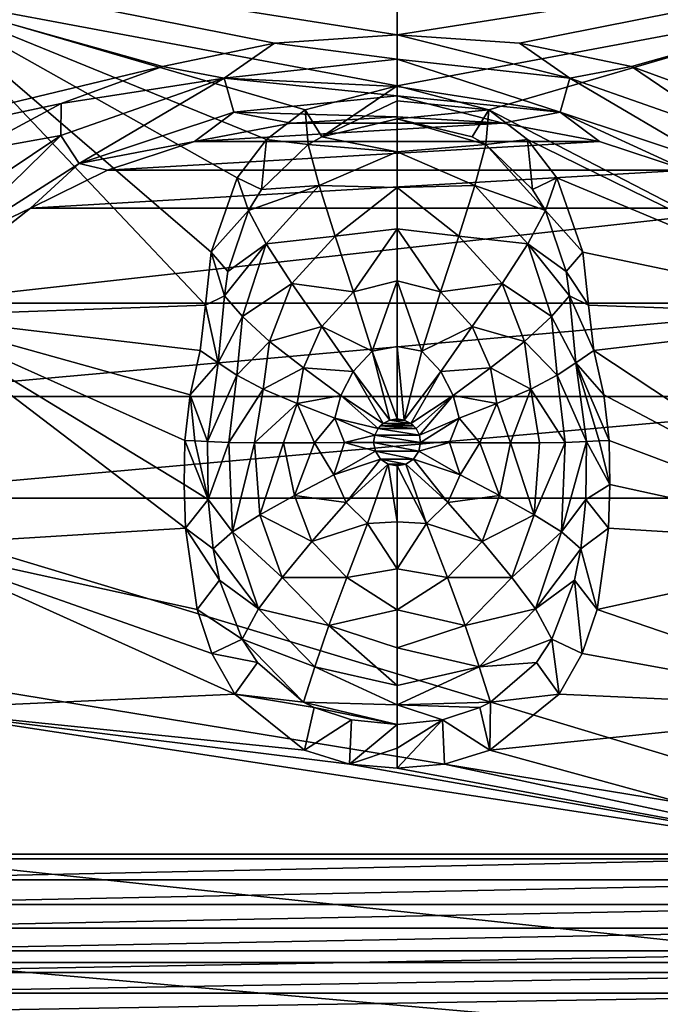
# Model space of a CAD drawing. Header units: millimetres. Extents: x -177 to 177, y -480 to 10.
# Tile 5 of 7: x -80 to 56, y -312 to -102. Entities that reach past the tile are written whole.
import ezdxf

# ---------------------------------------------------------------- set-up
doc = ezdxf.new("R2010")
doc.units = ezdxf.units.MM
doc.header["$LTSCALE"] = 198.929398
for name, color, linetype in [('12', 7, 'CONTINUOUS'), ('13', 7, 'CONTINUOUS'), ('14', 7, 'CONTINUOUS'), ('15', 7, 'CONTINUOUS'), ('16', 7, 'CONTINUOUS'), ('17', 7, 'CONTINUOUS'), ('19', 7, 'CONTINUOUS'), ('2', 7, 'CONTINUOUS'), ('20', 7, 'CONTINUOUS'), ('21', 7, 'CONTINUOUS'), ('22', 7, 'CONTINUOUS'), ('24', 7, 'CONTINUOUS'), ('34', 7, 'CONTINUOUS'), ('35', 7, 'CONTINUOUS'), ('36', 7, 'CONTINUOUS'), ('37', 7, 'CONTINUOUS'), ('38', 7, 'CONTINUOUS')]:
    doc.layers.add(name, color=color, linetype=linetype)

msp = doc.modelspace()

# ---------------------------------------------------------------- linework, layer by layer
at = {"layer": '12', "linetype": 'CONTINUOUS'}
for points in [[(26.13, -106.91, 400), (0, -105.13, 400), (36.82, -114.39, 399.11), (26.13, -106.91, 400)], [(36.82, -114.39, 399.11), (0, -105.13, 400), (0, -110.36, 399.23), (36.82, -114.39, 399.11)], [(50.01, -111.92, 400), (26.13, -106.91, 400), (36.82, -114.39, 399.11), (50.01, -111.92, 400)], [(36.82, -114.39, 399.11), (0, -110.36, 399.23), (34.81, -121.65, 394.28), (36.82, -114.39, 399.11)], [(0, -110.36, 399.23), (0, -116.13, 396.27), (34.81, -121.65, 394.28), (0, -110.36, 399.23)], [(71.67, -126.59, 398.86), (50.01, -111.92, 400), (36.82, -114.39, 399.11), (71.67, -126.59, 398.86)], [(71.56, -119.75, 400), (50.01, -111.92, 400), (71.67, -126.59, 398.86), (71.56, -119.75, 400)], [(67.73, -132.55, 393.83), (36.82, -114.39, 399.11), (34.81, -121.65, 394.28), (67.73, -132.55, 393.83)], [(71.67, -126.59, 398.86), (36.82, -114.39, 399.11), (67.73, -132.55, 393.83), (71.67, -126.59, 398.86)], [(34.81, -121.65, 394.28), (0, -116.13, 396.27), (0, -118.11, 394.5), (34.81, -121.65, 394.28)], [(0, -122.59, 386.61), (22.59, -123.97, 386.51), (0, -118.11, 394.5), (0, -122.59, 386.61)], [(22.59, -123.97, 386.51), (34.81, -121.65, 394.28), (0, -118.11, 394.5), (22.59, -123.97, 386.51)], [(22.59, -123.97, 386.51), (43.15, -127.88, 386.3), (34.81, -121.65, 394.28), (22.59, -123.97, 386.51)], [(43.15, -127.88, 386.3), (61.68, -134.02, 386.06), (34.81, -121.65, 394.28), (43.15, -127.88, 386.3)], [(61.68, -134.02, 386.06), (67.73, -132.55, 393.83), (34.81, -121.65, 394.28), (61.68, -134.02, 386.06)]]:
    msp.add_3dface(points, dxfattribs=at)
at = {"layer": '13', "color": 7, "linetype": 'CONTINUOUS'}
for points in [[(11.17, -192.03, 62.75), (4.62, -193.91, 62.07), (5, -192, 62.07), (11.17, -192.03, 62.75)], [(13.45, -198.94, 63.48), (4.62, -193.91, 62.07), (11.17, -192.03, 62.75), (13.45, -198.94, 63.48)], [(17.62, -192.08, 64.7), (13.45, -198.94, 63.48), (11.17, -192.03, 62.75), (17.62, -192.08, 64.7)], [(21.85, -203.34, 67.14), (13.45, -198.94, 63.48), (17.62, -192.08, 64.7), (21.85, -203.34, 67.14)], [(24.19, -192.12, 67.97), (21.85, -203.34, 67.14), (17.62, -192.08, 64.7), (24.19, -192.12, 67.97)], [(29.26, -207.45, 72.78), (21.85, -203.34, 67.14), (24.19, -192.12, 67.97), (29.26, -207.45, 72.78)], [(30.38, -192.1, 72.69), (29.26, -207.45, 72.78), (24.19, -192.12, 67.97), (30.38, -192.1, 72.69)], [(35.03, -211.09, 79.7), (29.26, -207.45, 72.78), (35.81, -192.01, 78.99), (35.03, -211.09, 79.7)], [(35.81, -192.01, 78.99), (29.26, -207.45, 72.78), (30.38, -192.1, 72.69), (35.81, -192.01, 78.99)], [(40.22, -204.18, 87.07), (35.03, -211.09, 79.7), (40.41, -191.83, 87.07), (40.22, -204.18, 87.07)], [(40.41, -191.83, 87.07), (35.03, -211.09, 79.7), (35.81, -192.01, 78.99), (40.41, -191.83, 87.07)], [(13.45, -198.94, 63.48), (3.52, -195.55, 62.07), (4.62, -193.91, 62.07), (13.45, -198.94, 63.48)], [(1.9, -196.63, 62.07), (6.3, -209.3, 63.18), (0, -197, 62.07), (1.9, -196.63, 62.07)], [(0, -197, 62.07), (6.3, -209.3, 63.18), (0, -208.91, 62.83), (0, -197, 62.07)], [(10.86, -204.82, 63.31), (1.9, -196.63, 62.07), (3.52, -195.55, 62.07), (10.86, -204.82, 63.31)], [(6.3, -209.3, 63.18), (1.9, -196.63, 62.07), (10.86, -204.82, 63.31), (6.3, -209.3, 63.18)], [(10.86, -204.82, 63.31), (3.52, -195.55, 62.07), (13.45, -198.94, 63.48), (10.86, -204.82, 63.31)], [(21.85, -203.34, 67.14), (10.86, -204.82, 63.31), (13.45, -198.94, 63.48), (21.85, -203.34, 67.14)], [(18.15, -213.12, 66.81), (10.86, -204.82, 63.31), (21.85, -203.34, 67.14), (18.15, -213.12, 66.81)], [(29.26, -207.45, 72.78), (18.15, -213.12, 66.81), (21.85, -203.34, 67.14), (29.26, -207.45, 72.78)], [(18.15, -213.12, 66.81), (6.3, -209.3, 63.18), (10.86, -204.82, 63.31), (18.15, -213.12, 66.81)], [(39.16, -214.7, 87.07), (35.03, -211.09, 79.7), (40.22, -204.18, 87.07), (39.16, -214.7, 87.07)], [(24.49, -220.78, 72.33), (18.15, -213.12, 66.81), (29.26, -207.45, 72.78), (24.49, -220.78, 72.33)], [(35.03, -211.09, 79.7), (24.49, -220.78, 72.33), (29.26, -207.45, 72.78), (35.03, -211.09, 79.7)], [(0, -208.91, 62.83), (6.3, -209.3, 63.18), (0, -218.95, 64.9), (0, -208.91, 62.83)], [(6.3, -209.3, 63.18), (10.73, -220.77, 66.53), (0, -218.95, 64.9), (6.3, -209.3, 63.18)], [(10.73, -220.77, 66.53), (6.3, -209.3, 63.18), (18.15, -213.12, 66.81), (10.73, -220.77, 66.53)], [(29.5, -227.51, 79.28), (24.49, -220.78, 72.33), (35.03, -211.09, 79.7), (29.5, -227.51, 79.28)], [(39.16, -214.7, 87.07), (29.5, -227.51, 79.28), (35.03, -211.09, 79.7), (39.16, -214.7, 87.07)], [(24.49, -220.78, 72.33), (10.73, -220.77, 66.53), (18.15, -213.12, 66.81), (24.49, -220.78, 72.33)], [(37.84, -221.35, 87.07), (29.5, -227.51, 79.28), (39.16, -214.7, 87.07), (37.84, -221.35, 87.07)], [(0, -218.95, 64.9), (10.73, -220.77, 66.53), (0, -227.68, 68.12), (0, -218.95, 64.9)], [(10.73, -220.77, 66.53), (14.52, -231.06, 72.03), (0, -227.68, 68.12), (10.73, -220.77, 66.53)], [(14.52, -231.06, 72.03), (10.73, -220.77, 66.53), (24.49, -220.78, 72.33), (14.52, -231.06, 72.03)], [(29.5, -227.51, 79.28), (14.52, -231.06, 72.03), (24.49, -220.78, 72.33), (29.5, -227.51, 79.28)], [(33.02, -233.95, 87.07), (29.5, -227.51, 79.28), (37.84, -221.35, 87.07), (33.02, -233.95, 87.07)], [(0, -227.68, 68.12), (14.52, -231.06, 72.03), (0, -235.76, 72.58), (0, -227.68, 68.12)], [(17.5, -239.88, 79.11), (14.52, -231.06, 72.03), (29.5, -227.51, 79.28), (17.5, -239.88, 79.11)], [(33.02, -233.95, 87.07), (17.5, -239.88, 79.11), (29.5, -227.51, 79.28), (33.02, -233.95, 87.07)], [(14.52, -231.06, 72.03), (17.5, -239.88, 79.11), (0, -235.76, 72.58), (14.52, -231.06, 72.03)], [(29.72, -238.93, 87.07), (17.5, -239.88, 79.11), (33.02, -233.95, 87.07), (29.72, -238.93, 87.07)], [(0, -235.76, 72.58), (17.5, -239.88, 79.11), (0, -243.79, 78.74), (0, -235.76, 72.58)], [(19.91, -247.35, 87.07), (17.5, -239.88, 79.11), (29.72, -238.93, 87.07), (19.91, -247.35, 87.07)], [(17.5, -239.88, 79.11), (19.91, -247.35, 87.07), (0, -247.91, 82.63), (17.5, -239.88, 79.11)], [(0, -243.79, 78.74), (17.5, -239.88, 79.11), (0, -247.91, 82.63), (0, -243.79, 78.74)], [(19.91, -247.35, 87.07), (17.67, -248.5, 87.07), (0, -247.91, 82.63), (19.91, -247.35, 87.07)], [(9.72, -251.14, 87.07), (0, -252.13, 87.07), (0, -247.91, 82.63), (9.72, -251.14, 87.07)], [(17.67, -248.5, 87.07), (9.72, -251.14, 87.07), (0, -247.91, 82.63), (17.67, -248.5, 87.07)]]:
    msp.add_3dface(points, dxfattribs=at)
at = {"layer": '14', "color": 7, "linetype": 'CONTINUOUS'}
for points in [[(16.04, -126.87, 87.07), (18.94, -128.55, 87.07), (0, -123.07, 87.07), (16.04, -126.87, 87.07)], [(0, -123.07, 87.07), (18.94, -128.55, 87.07), (0, -130.05, 78.23), (0, -123.07, 87.07)], [(18.94, -128.55, 87.07), (16.61, -137.29, 76.21), (0, -130.05, 78.23), (18.94, -128.55, 87.07)], [(0, -130.05, 78.23), (16.61, -137.29, 76.21), (0, -137.71, 71.82), (0, -130.05, 78.23)], [(16.61, -137.29, 76.21), (18.94, -128.55, 87.07), (31.68, -142.59, 87.07), (16.61, -137.29, 76.21)], [(31.68, -142.59, 87.07), (18.94, -128.55, 87.07), (28.88, -138.09, 87.07), (31.68, -142.59, 87.07)], [(16.61, -137.29, 76.21), (13.18, -148.06, 68.54), (0, -137.71, 71.82), (16.61, -137.29, 76.21)], [(0, -137.71, 71.82), (13.18, -148.06, 68.54), (0, -146.48, 67.22), (0, -137.71, 71.82)], [(13.18, -148.06, 68.54), (16.61, -137.29, 76.21), (27.89, -149.68, 76.88), (13.18, -148.06, 68.54)], [(27.89, -149.68, 76.88), (16.61, -137.29, 76.21), (31.68, -142.59, 87.07), (27.89, -149.68, 76.88)], [(27.89, -149.68, 76.88), (31.68, -142.59, 87.07), (36.05, -155.62, 87.08), (27.89, -149.68, 76.88)], [(13.18, -148.06, 68.54), (9.27, -159.89, 64.38), (0, -146.48, 67.22), (13.18, -148.06, 68.54)], [(0, -146.48, 67.22), (9.27, -159.89, 64.38), (0, -157.57, 64.06), (0, -146.48, 67.22)], [(9.27, -159.89, 64.38), (13.18, -148.06, 68.54), (22.44, -158.16, 69.37), (9.27, -159.89, 64.38)], [(22.44, -158.16, 69.37), (13.18, -148.06, 68.54), (27.89, -149.68, 76.88), (22.44, -158.16, 69.37)], [(22.44, -158.16, 69.37), (27.89, -149.68, 76.88), (32.94, -165.2, 78.4), (22.44, -158.16, 69.37)], [(32.94, -165.2, 78.4), (27.89, -149.68, 76.88), (36.75, -160.75, 87.07), (32.94, -165.2, 78.4)], [(36.75, -160.75, 87.07), (27.89, -149.68, 76.88), (36.05, -155.62, 87.08), (36.75, -160.75, 87.07)], [(9.27, -159.89, 64.38), (5.26, -172.56, 62.56), (0, -157.57, 64.06), (9.27, -159.89, 64.38)], [(0, -157.57, 64.06), (5.26, -172.56, 62.56), (0, -171.56, 62.44), (0, -157.57, 64.06)], [(16.04, -167.29, 64.98), (9.27, -159.89, 64.38), (22.44, -158.16, 69.37), (16.04, -167.29, 64.98)], [(16.04, -167.29, 64.98), (22.44, -158.16, 69.37), (27.2, -170.5, 71.06), (16.04, -167.29, 64.98)], [(27.2, -170.5, 71.06), (22.44, -158.16, 69.37), (32.94, -165.2, 78.4), (27.2, -170.5, 71.06)], [(5.26, -172.56, 62.56), (9.27, -159.89, 64.38), (16.04, -167.29, 64.98), (5.26, -172.56, 62.56)], [(32.94, -165.2, 78.4), (36.75, -160.75, 87.07), (38.09, -175.03, 87.06), (32.94, -165.2, 78.4)], [(27.2, -170.5, 71.06), (32.94, -165.2, 78.4), (34.11, -177.66, 78.83), (27.2, -170.5, 71.06)], [(34.11, -177.66, 78.83), (32.94, -165.2, 78.4), (38.09, -175.03, 87.06), (34.11, -177.66, 78.83)], [(9.33, -176.88, 62.77), (5.26, -172.56, 62.56), (16.04, -167.29, 64.98), (9.33, -176.88, 62.77)], [(9.33, -176.88, 62.77), (16.04, -167.29, 64.98), (19.9, -176.12, 66.01), (9.33, -176.88, 62.77)], [(19.9, -176.12, 66.01), (16.04, -167.29, 64.98), (27.2, -170.5, 71.06), (19.9, -176.12, 66.01)], [(1.54, -187.24, 62.07), (0, -187, 62.07), (0, -171.56, 62.44), (1.54, -187.24, 62.07)], [(5.26, -172.56, 62.56), (1.54, -187.24, 62.07), (0, -171.56, 62.44), (5.26, -172.56, 62.56)], [(19.9, -176.12, 66.01), (27.2, -170.5, 71.06), (28.5, -180.65, 71.87), (19.9, -176.12, 66.01)], [(28.5, -180.65, 71.87), (27.2, -170.5, 71.06), (34.11, -177.66, 78.83), (28.5, -180.65, 71.87)], [(1.54, -187.24, 62.07), (5.26, -172.56, 62.56), (9.33, -176.88, 62.77), (1.54, -187.24, 62.07)], [(11.96, -182.03, 63.1), (9.33, -176.88, 62.77), (19.9, -176.12, 66.01), (11.96, -182.03, 63.1)], [(11.96, -182.03, 63.1), (19.9, -176.12, 66.01), (21.27, -183.72, 66.63), (11.96, -182.03, 63.1)], [(21.27, -183.72, 66.63), (19.9, -176.12, 66.01), (28.5, -180.65, 71.87), (21.27, -183.72, 66.63)], [(40.41, -191.83, 87.07), (34.11, -177.66, 78.83), (38.09, -175.03, 87.06), (40.41, -191.83, 87.07)], [(2.95, -187.96, 62.07), (1.54, -187.24, 62.07), (9.33, -176.88, 62.77), (2.95, -187.96, 62.07)], [(2.95, -187.96, 62.07), (9.33, -176.88, 62.77), (11.96, -182.03, 63.1), (2.95, -187.96, 62.07)], [(35.81, -192.01, 78.99), (28.5, -180.65, 71.87), (34.11, -177.66, 78.83), (35.81, -192.01, 78.99)], [(40.41, -191.83, 87.07), (35.81, -192.01, 78.99), (34.11, -177.66, 78.83), (40.41, -191.83, 87.07)], [(4.05, -189.08, 62.07), (2.95, -187.96, 62.07), (11.96, -182.03, 63.1), (4.05, -189.08, 62.07)], [(4.05, -189.08, 62.07), (11.96, -182.03, 63.1), (4.76, -190.47, 62.07), (4.05, -189.08, 62.07)], [(4.76, -190.47, 62.07), (11.96, -182.03, 63.1), (13.23, -186.82, 63.35), (4.76, -190.47, 62.07)], [(13.23, -186.82, 63.35), (11.96, -182.03, 63.1), (21.27, -183.72, 66.63), (13.23, -186.82, 63.35)], [(24.19, -192.12, 67.97), (21.27, -183.72, 66.63), (28.5, -180.65, 71.87), (24.19, -192.12, 67.97)], [(30.38, -192.1, 72.69), (24.19, -192.12, 67.97), (28.5, -180.65, 71.87), (30.38, -192.1, 72.69)], [(35.81, -192.01, 78.99), (30.38, -192.1, 72.69), (28.5, -180.65, 71.87), (35.81, -192.01, 78.99)], [(17.62, -192.08, 64.7), (13.23, -186.82, 63.35), (21.27, -183.72, 66.63), (17.62, -192.08, 64.7)], [(24.19, -192.12, 67.97), (17.62, -192.08, 64.7), (21.27, -183.72, 66.63), (24.19, -192.12, 67.97)], [(3.53, -188.46, 62.07), (2.95, -187.96, 62.07), (4.05, -189.08, 62.07), (3.53, -188.46, 62.07)], [(5, -192, 62.07), (4.76, -190.47, 62.07), (13.23, -186.82, 63.35), (5, -192, 62.07)], [(11.17, -192.03, 62.75), (5, -192, 62.07), (13.23, -186.82, 63.35), (11.17, -192.03, 62.75)], [(17.62, -192.08, 64.7), (11.17, -192.03, 62.75), (13.23, -186.82, 63.35), (17.62, -192.08, 64.7)]]:
    msp.add_3dface(points, dxfattribs=at)
at = {"layer": '15', "color": 7, "linetype": 'CONTINUOUS'}
for points in [[(-3.53, -188.46, 62.07), (4.05, -189.08, 62.07), (-4.05, -189.08, 62.07), (-3.53, -188.46, 62.07)], [(-2.95, -187.96, 62.07), (3.53, -188.46, 62.07), (-3.53, -188.46, 62.07), (-2.95, -187.96, 62.07)], [(3.53, -188.46, 62.07), (4.05, -189.08, 62.07), (-3.53, -188.46, 62.07), (3.53, -188.46, 62.07)], [(-1.54, -187.24, 62.07), (2.95, -187.96, 62.07), (-2.95, -187.96, 62.07), (-1.54, -187.24, 62.07)], [(2.95, -187.96, 62.07), (3.53, -188.46, 62.07), (-2.95, -187.96, 62.07), (2.95, -187.96, 62.07)], [(0, -187, 62.07), (1.54, -187.24, 62.07), (-1.54, -187.24, 62.07), (0, -187, 62.07)], [(1.54, -187.24, 62.07), (2.95, -187.96, 62.07), (-1.54, -187.24, 62.07), (1.54, -187.24, 62.07)], [(-4.76, -190.47, 62.07), (5, -192, 62.07), (-5, -192, 62.07), (-4.76, -190.47, 62.07)], [(-4.05, -189.08, 62.07), (4.76, -190.47, 62.07), (-4.76, -190.47, 62.07), (-4.05, -189.08, 62.07)], [(4.76, -190.47, 62.07), (5, -192, 62.07), (-4.76, -190.47, 62.07), (4.76, -190.47, 62.07)], [(4.05, -189.08, 62.07), (4.76, -190.47, 62.07), (-4.05, -189.08, 62.07), (4.05, -189.08, 62.07)], [(5, -192, 62.07), (4.62, -193.91, 62.07), (-5, -192, 62.07), (5, -192, 62.07)], [(-5, -192, 62.07), (4.62, -193.91, 62.07), (-4.62, -193.91, 62.07), (-5, -192, 62.07)], [(4.62, -193.91, 62.07), (3.52, -195.55, 62.07), (-4.62, -193.91, 62.07), (4.62, -193.91, 62.07)], [(-4.62, -193.91, 62.07), (3.52, -195.55, 62.07), (-3.52, -195.55, 62.07), (-4.62, -193.91, 62.07)], [(3.52, -195.55, 62.07), (1.9, -196.63, 62.07), (-3.52, -195.55, 62.07), (3.52, -195.55, 62.07)], [(-3.52, -195.55, 62.07), (1.9, -196.63, 62.07), (-1.9, -196.63, 62.07), (-3.52, -195.55, 62.07)], [(1.9, -196.63, 62.07), (0, -197, 62.07), (-1.9, -196.63, 62.07), (1.9, -196.63, 62.07)]]:
    msp.add_3dface(points, dxfattribs=at)
at = {"layer": '16', "color": 7, "linetype": 'CONTINUOUS'}
for points in [[(45.38, -200.98, 102), (40.22, -204.18, 87.07), (40.41, -191.83, 87.07), (45.38, -200.98, 102)], [(45.38, -200.98, 102), (40.41, -191.83, 87.07), (43.1, -191.7, 93.98), (45.38, -200.98, 102)], [(45.21, -191.61, 102), (45.38, -200.98, 102), (43.1, -191.7, 93.98), (45.21, -191.61, 102)], [(45.38, -200.98, 102), (45.1, -210.27, 102), (40.22, -204.18, 87.07), (45.38, -200.98, 102)], [(45.1, -210.27, 102), (39.16, -214.7, 87.07), (40.22, -204.18, 87.07), (45.1, -210.27, 102)], [(45.1, -210.27, 102), (42.63, -227.62, 102), (39.16, -214.7, 87.07), (45.1, -210.27, 102)], [(42.63, -227.62, 102), (37.84, -221.35, 87.07), (39.16, -214.7, 87.07), (42.63, -227.62, 102)], [(39.49, -237.02, 102), (33.02, -233.95, 87.07), (37.84, -221.35, 87.07), (39.49, -237.02, 102)], [(42.63, -227.62, 102), (39.49, -237.02, 102), (37.84, -221.35, 87.07), (42.63, -227.62, 102)], [(34.56, -245.69, 102), (29.72, -238.93, 87.07), (33.02, -233.95, 87.07), (34.56, -245.69, 102)], [(39.49, -237.02, 102), (34.56, -245.69, 102), (33.02, -233.95, 87.07), (39.49, -237.02, 102)], [(34.56, -245.69, 102), (19.91, -247.35, 87.07), (29.72, -238.93, 87.07), (34.56, -245.69, 102)], [(19.75, -257.59, 102), (17.67, -248.5, 87.07), (19.91, -247.35, 87.07), (19.75, -257.59, 102)], [(34.56, -245.69, 102), (19.75, -257.59, 102), (19.91, -247.35, 87.07), (34.56, -245.69, 102)], [(19.75, -257.59, 102), (9.72, -251.14, 87.07), (17.67, -248.5, 87.07), (19.75, -257.59, 102)], [(10.1, -260.56, 102), (0, -261.46, 102), (9.72, -251.14, 87.07), (10.1, -260.56, 102)], [(9.72, -251.14, 87.07), (0, -261.46, 102), (0, -257.21, 93.79), (9.72, -251.14, 87.07)], [(0, -252.13, 87.07), (9.72, -251.14, 87.07), (0, -257.21, 93.79), (0, -252.13, 87.07)], [(19.75, -257.59, 102), (10.1, -260.56, 102), (9.72, -251.14, 87.07), (19.75, -257.59, 102)]]:
    msp.add_3dface(points, dxfattribs=at)
at = {"layer": '17', "color": 7, "linetype": 'CONTINUOUS'}
for points in [[(0, -116.02, 102), (19.59, -121.11, 102), (0, -119.22, 93.99), (0, -116.02, 102)], [(19.59, -121.11, 102), (0, -123.07, 87.07), (0, -119.22, 93.99), (19.59, -121.11, 102)], [(19.59, -121.11, 102), (16.04, -126.87, 87.07), (0, -123.07, 87.07), (19.59, -121.11, 102)], [(19.59, -121.11, 102), (18.94, -128.55, 87.07), (16.04, -126.87, 87.07), (19.59, -121.11, 102)], [(19.59, -121.11, 102), (27.8, -127.46, 102), (18.94, -128.55, 87.07), (19.59, -121.11, 102)], [(18.94, -128.55, 87.07), (27.8, -127.46, 102), (28.88, -138.09, 87.07), (18.94, -128.55, 87.07)], [(27.8, -127.46, 102), (34.05, -135.59, 102), (28.88, -138.09, 87.07), (27.8, -127.46, 102)], [(34.05, -135.59, 102), (31.68, -142.59, 87.07), (28.88, -138.09, 87.07), (34.05, -135.59, 102)], [(34.05, -135.59, 102), (39.63, -151.5, 102), (31.68, -142.59, 87.07), (34.05, -135.59, 102)], [(31.68, -142.59, 87.07), (39.63, -151.5, 102), (36.05, -155.62, 87.08), (31.68, -142.59, 87.07)], [(39.63, -151.5, 102), (40.82, -162.75, 102), (36.05, -155.62, 87.08), (39.63, -151.5, 102)], [(40.82, -162.75, 102), (36.75, -160.75, 87.07), (36.05, -155.62, 87.08), (40.82, -162.75, 102)], [(40.82, -162.75, 102), (41.98, -172.39, 102), (36.75, -160.75, 87.07), (40.82, -162.75, 102)], [(36.75, -160.75, 87.07), (41.98, -172.39, 102), (38.09, -175.03, 87.06), (36.75, -160.75, 87.07)], [(41.98, -172.39, 102), (44.08, -181.88, 102), (38.09, -175.03, 87.06), (41.98, -172.39, 102)], [(44.08, -181.88, 102), (45.21, -191.61, 102), (38.09, -175.03, 87.06), (44.08, -181.88, 102)], [(38.09, -175.03, 87.06), (45.21, -191.61, 102), (43.1, -191.7, 93.98), (38.09, -175.03, 87.06)], [(40.41, -191.83, 87.07), (38.09, -175.03, 87.06), (43.1, -191.7, 93.98), (40.41, -191.83, 87.07)]]:
    msp.add_3dface(points, dxfattribs=at)
at = {"layer": '19', "linetype": 'CONTINUOUS'}
for points in [[(-103.32, -96.65, 102), (-40.82, -162.75, 102), (-104.5, -165.02, 102), (-103.32, -96.65, 102)], [(-39.63, -151.5, 102), (-40.82, -162.75, 102), (-103.32, -96.65, 102), (-39.63, -151.5, 102)], [(-34.05, -135.59, 102), (-39.63, -151.5, 102), (-103.32, -96.65, 102), (-34.05, -135.59, 102)], [(-27.8, -127.46, 102), (-34.05, -135.59, 102), (-103.32, -96.65, 102), (-27.8, -127.46, 102)], [(-19.59, -121.11, 102), (-27.8, -127.46, 102), (-103.32, -96.65, 102), (-19.59, -121.11, 102)], [(0, -116.02, 102), (-19.59, -121.11, 102), (-103.32, -96.65, 102), (0, -116.02, 102)], [(0, -116.02, 102), (-103.32, -96.65, 102), (103.32, -96.65, 102), (0, -116.02, 102)], [(19.59, -121.11, 102), (0, -116.02, 102), (103.32, -96.65, 102), (19.59, -121.11, 102)], [(104.5, -165.02, 102), (19.59, -121.11, 102), (103.32, -96.65, 102), (104.5, -165.02, 102)], [(27.8, -127.46, 102), (19.59, -121.11, 102), (104.5, -165.02, 102), (27.8, -127.46, 102)], [(34.05, -135.59, 102), (27.8, -127.46, 102), (104.5, -165.02, 102), (34.05, -135.59, 102)], [(39.63, -151.5, 102), (34.05, -135.59, 102), (104.5, -165.02, 102), (39.63, -151.5, 102)], [(40.82, -162.75, 102), (39.63, -151.5, 102), (104.5, -165.02, 102), (40.82, -162.75, 102)], [(-40.82, -162.75, 102), (-41.98, -172.39, 102), (-104.5, -165.02, 102), (-40.82, -162.75, 102)], [(41.98, -172.39, 102), (40.82, -162.75, 102), (104.5, -165.02, 102), (41.98, -172.39, 102)], [(-104.5, -165.02, 102), (-45.1, -210.27, 102), (-104.81, -213.95, 102), (-104.5, -165.02, 102)], [(-45.38, -200.98, 102), (-45.1, -210.27, 102), (-104.5, -165.02, 102), (-45.38, -200.98, 102)], [(-45.21, -191.61, 102), (-45.38, -200.98, 102), (-104.5, -165.02, 102), (-45.21, -191.61, 102)], [(-44.08, -181.88, 102), (-45.21, -191.61, 102), (-104.5, -165.02, 102), (-44.08, -181.88, 102)], [(-41.98, -172.39, 102), (-44.08, -181.88, 102), (-104.5, -165.02, 102), (-41.98, -172.39, 102)], [(104.81, -213.95, 102), (41.98, -172.39, 102), (104.5, -165.02, 102), (104.81, -213.95, 102)], [(44.08, -181.88, 102), (41.98, -172.39, 102), (104.81, -213.95, 102), (44.08, -181.88, 102)], [(45.21, -191.61, 102), (44.08, -181.88, 102), (104.81, -213.95, 102), (45.21, -191.61, 102)], [(45.38, -200.98, 102), (45.21, -191.61, 102), (104.81, -213.95, 102), (45.38, -200.98, 102)], [(45.1, -210.27, 102), (45.38, -200.98, 102), (104.81, -213.95, 102), (45.1, -210.27, 102)], [(-45.1, -210.27, 102), (-42.63, -227.62, 102), (-104.81, -213.95, 102), (-45.1, -210.27, 102)], [(42.63, -227.62, 102), (45.1, -210.27, 102), (104.81, -213.95, 102), (42.63, -227.62, 102)], [(-39.49, -237.02, 102), (-34.56, -245.69, 102), (-104.81, -213.95, 102), (-39.49, -237.02, 102)], [(-104.81, -213.95, 102), (-34.56, -245.69, 102), (-104.73, -248.86, 102), (-104.81, -213.95, 102)], [(-42.63, -227.62, 102), (-39.49, -237.02, 102), (-104.81, -213.95, 102), (-42.63, -227.62, 102)], [(104.73, -248.86, 102), (42.63, -227.62, 102), (104.81, -213.95, 102), (104.73, -248.86, 102)], [(39.49, -237.02, 102), (42.63, -227.62, 102), (104.73, -248.86, 102), (39.49, -237.02, 102)], [(34.56, -245.69, 102), (39.49, -237.02, 102), (104.73, -248.86, 102), (34.56, -245.69, 102)], [(-34.56, -245.69, 102), (-19.75, -257.59, 102), (-104.73, -248.86, 102), (-34.56, -245.69, 102)], [(19.75, -257.59, 102), (34.56, -245.69, 102), (104.73, -248.86, 102), (19.75, -257.59, 102)], [(-19.75, -257.59, 102), (-10.1, -260.56, 102), (-104.73, -248.86, 102), (-19.75, -257.59, 102)], [(-104.73, -248.86, 102), (-10.1, -260.56, 102), (104.25, -280.74, 102), (-104.73, -248.86, 102)], [(-104.25, -280.74, 102), (-104.73, -248.86, 102), (104.25, -280.74, 102), (-104.25, -280.74, 102)], [(104.25, -280.74, 102), (19.75, -257.59, 102), (104.73, -248.86, 102), (104.25, -280.74, 102)], [(10.1, -260.56, 102), (19.75, -257.59, 102), (104.25, -280.74, 102), (10.1, -260.56, 102)], [(-10.1, -260.56, 102), (0, -261.46, 102), (104.25, -280.74, 102), (-10.1, -260.56, 102)], [(0, -261.46, 102), (10.1, -260.56, 102), (104.25, -280.74, 102), (0, -261.46, 102)], [(-102.52, -302.85, 102), (-104.25, -280.74, 102), (102.52, -302.85, 102), (-102.52, -302.85, 102)], [(102.52, -302.85, 102), (-104.25, -280.74, 102), (104.25, -280.74, 102), (102.52, -302.85, 102)], [(-99.1, -320.73, 102), (-102.52, -302.85, 102), (99.1, -320.73, 102), (-99.1, -320.73, 102)], [(99.1, -320.73, 102), (-102.52, -302.85, 102), (102.52, -302.85, 102), (99.1, -320.73, 102)]]:
    msp.add_3dface(points, dxfattribs=at)
at = {"layer": '2', "color": 7, "linetype": 'CONTINUOUS'}
for points in [[(0, -52.85, 400), (0, -105.13, 400), (167.96, -78.74, 400), (0, -52.85, 400)], [(167.96, -78.74, 400), (0, -105.13, 400), (26.13, -106.91, 400), (167.96, -78.74, 400)], [(50.01, -111.92, 400), (167.96, -78.74, 400), (26.13, -106.91, 400), (50.01, -111.92, 400)], [(71.56, -119.75, 400), (167.96, -78.74, 400), (50.01, -111.92, 400), (71.56, -119.75, 400)]]:
    msp.add_3dface(points, dxfattribs=at)
at = {"layer": '20', "linetype": 'CONTINUOUS'}
for points in [[(127.34, -285.24, 385), (127.32, -279.79, 385), (-127.34, -285.24, 385), (127.34, -285.24, 385)], [(-127.34, -285.24, 385), (127.32, -279.79, 385), (-127.32, -279.79, 385), (-127.34, -285.24, 385)], [(127.35, -290.49, 385), (127.34, -285.24, 385), (-127.35, -290.49, 385), (127.35, -290.49, 385)], [(-127.35, -290.49, 385), (127.34, -285.24, 385), (-127.34, -285.24, 385), (-127.35, -290.49, 385)], [(-127.34, -295.53, 385), (127.35, -290.49, 385), (-127.35, -290.49, 385), (-127.34, -295.53, 385)], [(127.34, -295.53, 385), (127.35, -290.49, 385), (-127.34, -295.53, 385), (127.34, -295.53, 385)], [(-127.33, -300.36, 384.99), (127.34, -295.53, 385), (-127.34, -295.53, 385), (-127.33, -300.36, 384.99)], [(127.33, -300.36, 384.99), (127.34, -295.53, 385), (-127.33, -300.36, 384.99), (127.33, -300.36, 384.99)], [(-127.3, -304.98, 384.99), (127.33, -300.36, 384.99), (-127.33, -300.36, 384.99), (-127.3, -304.98, 384.99)], [(127.3, -304.98, 384.99), (127.33, -300.36, 384.99), (-127.3, -304.98, 384.99), (127.3, -304.98, 384.99)], [(-127.26, -309.41, 384.99), (127.3, -304.98, 384.99), (-127.3, -304.98, 384.99), (-127.26, -309.41, 384.99)], [(127.26, -309.41, 384.99), (127.3, -304.98, 384.99), (-127.26, -309.41, 384.99), (127.26, -309.41, 384.99)], [(-127.22, -313.66, 384.99), (127.26, -309.41, 384.99), (-127.26, -309.41, 384.99), (-127.22, -313.66, 384.99)], [(127.22, -313.66, 384.99), (127.26, -309.41, 384.99), (-127.22, -313.66, 384.99), (127.22, -313.66, 384.99)]]:
    msp.add_3dface(points, dxfattribs=at)
at = {"layer": '21', "linetype": 'CONTINUOUS'}
for points in [[(-126.72, -238.24, 384.98), (127.32, -279.79, 385), (-124.06, -203.9, 384.98), (-126.72, -238.24, 384.98)], [(-124.06, -203.9, 384.98), (127.32, -279.79, 385), (124.06, -203.9, 384.98), (-124.06, -203.9, 384.98)], [(-127.32, -279.79, 385), (127.32, -279.79, 385), (-126.72, -238.24, 384.98), (-127.32, -279.79, 385)]]:
    msp.add_3dface(points, dxfattribs=at)
at = {"layer": '22', "linetype": 'CONTINUOUS'}
for points in [[(0, -122.59, 386.61), (-22.59, -123.97, 386.51), (22.59, -123.97, 386.51), (0, -122.59, 386.61)], [(-22.59, -123.97, 386.51), (-43.15, -127.88, 386.3), (22.59, -123.97, 386.51), (-22.59, -123.97, 386.51)], [(22.59, -123.97, 386.51), (-43.15, -127.88, 386.3), (43.15, -127.88, 386.3), (22.59, -123.97, 386.51)], [(-43.15, -127.88, 386.3), (-61.68, -134.02, 386.06), (43.15, -127.88, 386.3), (-43.15, -127.88, 386.3)], [(43.15, -127.88, 386.3), (-61.68, -134.02, 386.06), (61.68, -134.02, 386.06), (43.15, -127.88, 386.3)], [(-61.68, -134.02, 386.06), (-78.1, -142.07, 385.84), (61.68, -134.02, 386.06), (-61.68, -134.02, 386.06)], [(61.68, -134.02, 386.06), (-78.1, -142.07, 385.84), (78.1, -142.07, 385.84), (61.68, -134.02, 386.06)], [(-78.1, -142.07, 385.84), (-103.9, -162.33, 385.46), (78.1, -142.07, 385.84), (-78.1, -142.07, 385.84)], [(78.1, -142.07, 385.84), (-103.9, -162.33, 385.46), (103.9, -162.33, 385.46), (78.1, -142.07, 385.84)], [(-103.9, -162.33, 385.46), (-118.15, -182.2, 384.93), (103.9, -162.33, 385.46), (-103.9, -162.33, 385.46)], [(103.9, -162.33, 385.46), (-118.15, -182.2, 384.93), (118.15, -182.2, 384.93), (103.9, -162.33, 385.46)], [(-124.06, -203.9, 384.98), (124.06, -203.9, 384.98), (118.15, -182.2, 384.93), (-124.06, -203.9, 384.98)], [(-118.15, -182.2, 384.93), (-124.06, -203.9, 384.98), (118.15, -182.2, 384.93), (-118.15, -182.2, 384.93)]]:
    msp.add_3dface(points, dxfattribs=at)
at = {"layer": '24', "linetype": 'CONTINUOUS'}
for points in [[(0, -105.13, 400), (0, -52.85, 400), (-167.96, -78.74, 400), (0, -105.13, 400)], [(-169.63, -140.69, 400), (-50.01, -111.92, 400), (-167.96, -78.74, 400), (-169.63, -140.69, 400)], [(-26.13, -106.91, 400), (0, -105.13, 400), (-167.96, -78.74, 400), (-26.13, -106.91, 400)], [(-50.01, -111.92, 400), (-26.13, -106.91, 400), (-167.96, -78.74, 400), (-50.01, -111.92, 400)], [(-71.56, -119.75, 400), (-50.01, -111.92, 400), (-169.63, -140.69, 400), (-71.56, -119.75, 400)], [(-90.59, -129.99, 400), (-71.56, -119.75, 400), (-169.63, -140.69, 400), (-90.59, -129.99, 400)]]:
    msp.add_3dface(points, dxfattribs=at)
at = {"layer": '34', "linetype": 'CONTINUOUS'}
for points in [[(-26.13, -106.91, 400), (-50.01, -111.92, 400), (-36.82, -114.39, 399.11), (-26.13, -106.91, 400)], [(0, -110.36, 399.23), (-26.13, -106.91, 400), (-36.82, -114.39, 399.11), (0, -110.36, 399.23)], [(0, -110.36, 399.23), (0, -105.13, 400), (-26.13, -106.91, 400), (0, -110.36, 399.23)], [(0, -116.13, 396.27), (0, -110.36, 399.23), (-36.82, -114.39, 399.11), (0, -116.13, 396.27)], [(-50.01, -111.92, 400), (-71.56, -119.75, 400), (-36.82, -114.39, 399.11), (-50.01, -111.92, 400)], [(-36.82, -114.39, 399.11), (-71.56, -119.75, 400), (-71.67, -126.59, 398.86), (-36.82, -114.39, 399.11)], [(-36.82, -114.39, 399.11), (-71.67, -126.59, 398.86), (-67.73, -132.55, 393.84), (-36.82, -114.39, 399.11)], [(-34.81, -121.65, 394.28), (-36.82, -114.39, 399.11), (-67.73, -132.55, 393.84), (-34.81, -121.65, 394.28)], [(0, -118.11, 394.5), (0, -116.13, 396.27), (-36.82, -114.39, 399.11), (0, -118.11, 394.5)], [(0, -118.11, 394.5), (-36.82, -114.39, 399.11), (-34.81, -121.65, 394.28), (0, -118.11, 394.5)], [(0, -122.59, 386.61), (0, -118.11, 394.5), (-34.81, -121.65, 394.28), (0, -122.59, 386.61)], [(-71.56, -119.75, 400), (-90.59, -129.99, 400), (-71.67, -126.59, 398.86), (-71.56, -119.75, 400)], [(-43.15, -127.88, 386.3), (-34.81, -121.65, 394.28), (-67.73, -132.55, 393.84), (-43.15, -127.88, 386.3)], [(-43.15, -127.88, 386.3), (-22.59, -123.97, 386.51), (-34.81, -121.65, 394.28), (-43.15, -127.88, 386.3)], [(-22.59, -123.97, 386.51), (0, -122.59, 386.61), (-34.81, -121.65, 394.28), (-22.59, -123.97, 386.51)], [(-71.67, -126.59, 398.86), (-90.59, -129.99, 400), (-102.16, -147.01, 398.6), (-71.67, -126.59, 398.86)], [(-71.67, -126.59, 398.86), (-102.16, -147.01, 398.6), (-96.61, -150.99, 393.41), (-71.67, -126.59, 398.86)], [(-67.73, -132.55, 393.84), (-71.67, -126.59, 398.86), (-96.61, -150.99, 393.41), (-67.73, -132.55, 393.84)], [(-61.68, -134.02, 386.06), (-43.15, -127.88, 386.3), (-67.73, -132.55, 393.84), (-61.68, -134.02, 386.06)], [(-78.1, -142.07, 385.84), (-67.73, -132.55, 393.84), (-96.61, -150.99, 393.41), (-78.1, -142.07, 385.84)], [(-78.1, -142.07, 385.84), (-61.68, -134.02, 386.06), (-67.73, -132.55, 393.84), (-78.1, -142.07, 385.84)], [(-103.9, -162.33, 385.46), (-78.1, -142.07, 385.84), (-96.61, -150.99, 393.41), (-103.9, -162.33, 385.46)]]:
    msp.add_3dface(points, dxfattribs=at)
at = {"layer": '35', "linetype": 'CONTINUOUS'}
for points in [[(-40.41, -191.83, 87.07), (-35.81, -192.01, 78.99), (-40.22, -204.18, 87.07), (-40.41, -191.83, 87.07)], [(-40.22, -204.18, 87.07), (-35.81, -192.01, 78.99), (-35.03, -211.09, 79.7), (-40.22, -204.18, 87.07)], [(-35.81, -192.01, 78.99), (-30.38, -192.1, 72.69), (-35.03, -211.09, 79.7), (-35.81, -192.01, 78.99)], [(-35.03, -211.09, 79.7), (-30.38, -192.1, 72.69), (-29.26, -207.45, 72.78), (-35.03, -211.09, 79.7)], [(-30.38, -192.1, 72.69), (-24.19, -192.12, 67.97), (-29.26, -207.45, 72.78), (-30.38, -192.1, 72.69)], [(-29.26, -207.45, 72.78), (-24.19, -192.12, 67.97), (-21.85, -203.34, 67.14), (-29.26, -207.45, 72.78)], [(-24.19, -192.12, 67.97), (-17.62, -192.08, 64.7), (-21.85, -203.34, 67.14), (-24.19, -192.12, 67.97)], [(-21.85, -203.34, 67.14), (-17.62, -192.08, 64.7), (-13.45, -198.94, 63.48), (-21.85, -203.34, 67.14)], [(-17.62, -192.08, 64.7), (-11.17, -192.03, 62.75), (-13.45, -198.94, 63.48), (-17.62, -192.08, 64.7)], [(-11.17, -192.03, 62.75), (-4.62, -193.91, 62.07), (-13.45, -198.94, 63.48), (-11.17, -192.03, 62.75)], [(-5, -192, 62.07), (-4.62, -193.91, 62.07), (-11.17, -192.03, 62.75), (-5, -192, 62.07)], [(-4.62, -193.91, 62.07), (-3.52, -195.55, 62.07), (-13.45, -198.94, 63.48), (-4.62, -193.91, 62.07)], [(-13.45, -198.94, 63.48), (-3.52, -195.55, 62.07), (-10.86, -204.82, 63.31), (-13.45, -198.94, 63.48)], [(-3.52, -195.55, 62.07), (-1.9, -196.63, 62.07), (-10.86, -204.82, 63.31), (-3.52, -195.55, 62.07)], [(-1.9, -196.63, 62.07), (-6.3, -209.3, 63.18), (-10.86, -204.82, 63.31), (-1.9, -196.63, 62.07)], [(-1.9, -196.63, 62.07), (0, -208.91, 62.83), (-6.3, -209.3, 63.18), (-1.9, -196.63, 62.07)], [(0, -197, 62.07), (0, -208.91, 62.83), (-1.9, -196.63, 62.07), (0, -197, 62.07)], [(-21.85, -203.34, 67.14), (-13.45, -198.94, 63.48), (-10.86, -204.82, 63.31), (-21.85, -203.34, 67.14)], [(-29.26, -207.45, 72.78), (-21.85, -203.34, 67.14), (-18.15, -213.12, 66.81), (-29.26, -207.45, 72.78)], [(-18.15, -213.12, 66.81), (-21.85, -203.34, 67.14), (-10.86, -204.82, 63.31), (-18.15, -213.12, 66.81)], [(-39.16, -214.7, 87.07), (-40.22, -204.18, 87.07), (-35.03, -211.09, 79.7), (-39.16, -214.7, 87.07)], [(-6.3, -209.3, 63.18), (-18.15, -213.12, 66.81), (-10.86, -204.82, 63.31), (-6.3, -209.3, 63.18)], [(-35.03, -211.09, 79.7), (-29.26, -207.45, 72.78), (-24.49, -220.78, 72.33), (-35.03, -211.09, 79.7)], [(-24.49, -220.78, 72.33), (-29.26, -207.45, 72.78), (-18.15, -213.12, 66.81), (-24.49, -220.78, 72.33)], [(-6.3, -209.3, 63.18), (-10.73, -220.77, 66.53), (-18.15, -213.12, 66.81), (-6.3, -209.3, 63.18)], [(-6.3, -209.3, 63.18), (0, -218.95, 64.9), (-10.73, -220.77, 66.53), (-6.3, -209.3, 63.18)], [(0, -208.91, 62.83), (0, -218.95, 64.9), (-6.3, -209.3, 63.18), (0, -208.91, 62.83)], [(-39.16, -214.7, 87.07), (-35.03, -211.09, 79.7), (-29.5, -227.51, 79.28), (-39.16, -214.7, 87.07)], [(-29.5, -227.51, 79.28), (-35.03, -211.09, 79.7), (-24.49, -220.78, 72.33), (-29.5, -227.51, 79.28)], [(-10.73, -220.77, 66.53), (-24.49, -220.78, 72.33), (-18.15, -213.12, 66.81), (-10.73, -220.77, 66.53)], [(-37.84, -221.35, 87.07), (-39.16, -214.7, 87.07), (-29.5, -227.51, 79.28), (-37.84, -221.35, 87.07)], [(0, -218.95, 64.9), (0, -227.68, 68.12), (-10.73, -220.77, 66.53), (0, -218.95, 64.9)], [(-33.02, -233.95, 87.07), (-37.84, -221.35, 87.07), (-29.5, -227.51, 79.28), (-33.02, -233.95, 87.07)], [(-14.52, -231.06, 72.03), (-29.5, -227.51, 79.28), (-24.49, -220.78, 72.33), (-14.52, -231.06, 72.03)], [(-10.73, -220.77, 66.53), (-14.52, -231.06, 72.03), (-24.49, -220.78, 72.33), (-10.73, -220.77, 66.53)], [(-10.73, -220.77, 66.53), (0, -227.68, 68.12), (-14.52, -231.06, 72.03), (-10.73, -220.77, 66.53)], [(-17.5, -239.88, 79.11), (-33.02, -233.95, 87.07), (-29.5, -227.51, 79.28), (-17.5, -239.88, 79.11)], [(-14.52, -231.06, 72.03), (-17.5, -239.88, 79.11), (-29.5, -227.51, 79.28), (-14.52, -231.06, 72.03)], [(0, -227.68, 68.12), (0, -235.76, 72.58), (-14.52, -231.06, 72.03), (0, -227.68, 68.12)], [(-14.52, -231.06, 72.03), (0, -243.79, 78.74), (-17.5, -239.88, 79.11), (-14.52, -231.06, 72.03)], [(0, -235.76, 72.58), (0, -243.79, 78.74), (-14.52, -231.06, 72.03), (0, -235.76, 72.58)], [(-17.5, -239.88, 79.11), (-19.91, -247.35, 87.07), (-33.02, -233.95, 87.07), (-17.5, -239.88, 79.11)], [(-33.02, -233.95, 87.07), (-19.91, -247.35, 87.07), (-29.72, -238.93, 87.07), (-33.02, -233.95, 87.07)], [(-17.5, -239.88, 79.11), (0, -247.91, 82.63), (-19.91, -247.35, 87.07), (-17.5, -239.88, 79.11)], [(0, -243.79, 78.74), (0, -247.91, 82.63), (-17.5, -239.88, 79.11), (0, -243.79, 78.74)], [(0, -247.91, 82.63), (0, -252.13, 87.07), (-19.91, -247.35, 87.07), (0, -247.91, 82.63)], [(-19.91, -247.35, 87.07), (0, -252.13, 87.07), (-17.67, -248.5, 87.07), (-19.91, -247.35, 87.07)], [(-17.67, -248.5, 87.07), (0, -252.13, 87.07), (-9.72, -251.14, 87.07), (-17.67, -248.5, 87.07)]]:
    msp.add_3dface(points, dxfattribs=at)
at = {"layer": '36', "linetype": 'CONTINUOUS'}
for points in [[(0, -123.07, 87.07), (0, -130.05, 78.23), (-16.04, -126.87, 87.07), (0, -123.07, 87.07)], [(-16.04, -126.87, 87.07), (0, -130.05, 78.23), (-18.94, -128.55, 87.07), (-16.04, -126.87, 87.07)], [(-18.94, -128.55, 87.07), (-16.61, -137.29, 76.21), (-28.88, -138.09, 87.07), (-18.94, -128.55, 87.07)], [(-18.94, -128.55, 87.07), (0, -130.05, 78.23), (-16.61, -137.29, 76.21), (-18.94, -128.55, 87.07)], [(0, -130.05, 78.23), (0, -137.71, 71.82), (-16.61, -137.29, 76.21), (0, -130.05, 78.23)], [(-16.61, -137.29, 76.21), (-27.89, -149.68, 76.88), (-31.68, -142.59, 87.07), (-16.61, -137.29, 76.21)], [(-16.61, -137.29, 76.21), (-31.68, -142.59, 87.07), (-28.88, -138.09, 87.07), (-16.61, -137.29, 76.21)], [(-16.61, -137.29, 76.21), (-13.18, -148.06, 68.54), (-27.89, -149.68, 76.88), (-16.61, -137.29, 76.21)], [(-16.61, -137.29, 76.21), (0, -137.71, 71.82), (-13.18, -148.06, 68.54), (-16.61, -137.29, 76.21)], [(0, -137.71, 71.82), (0, -146.48, 67.22), (-13.18, -148.06, 68.54), (0, -137.71, 71.82)], [(-27.89, -149.68, 76.88), (-36.05, -155.62, 87.08), (-31.68, -142.59, 87.07), (-27.89, -149.68, 76.88)], [(-13.18, -148.06, 68.54), (0, -146.48, 67.22), (-9.27, -159.89, 64.38), (-13.18, -148.06, 68.54)], [(0, -146.48, 67.22), (0, -157.57, 64.06), (-9.27, -159.89, 64.38), (0, -146.48, 67.22)], [(-13.18, -148.06, 68.54), (-22.44, -158.16, 69.37), (-27.89, -149.68, 76.88), (-13.18, -148.06, 68.54)], [(-13.18, -148.06, 68.54), (-9.27, -159.89, 64.38), (-22.44, -158.16, 69.37), (-13.18, -148.06, 68.54)], [(-32.94, -165.2, 78.4), (-36.75, -160.75, 87.07), (-27.89, -149.68, 76.88), (-32.94, -165.2, 78.4)], [(-36.75, -160.75, 87.07), (-36.05, -155.62, 87.08), (-27.89, -149.68, 76.88), (-36.75, -160.75, 87.07)], [(-22.44, -158.16, 69.37), (-32.94, -165.2, 78.4), (-27.89, -149.68, 76.88), (-22.44, -158.16, 69.37)], [(-27.2, -170.5, 71.06), (-32.94, -165.2, 78.4), (-22.44, -158.16, 69.37), (-27.2, -170.5, 71.06)], [(-16.04, -167.29, 64.98), (-27.2, -170.5, 71.06), (-22.44, -158.16, 69.37), (-16.04, -167.29, 64.98)], [(-9.27, -159.89, 64.38), (-16.04, -167.29, 64.98), (-22.44, -158.16, 69.37), (-9.27, -159.89, 64.38)], [(-9.27, -159.89, 64.38), (0, -157.57, 64.06), (-5.26, -172.56, 62.56), (-9.27, -159.89, 64.38)], [(0, -157.57, 64.06), (0, -171.56, 62.44), (-5.26, -172.56, 62.56), (0, -157.57, 64.06)], [(-38.09, -175.03, 87.06), (-36.75, -160.75, 87.07), (-32.94, -165.2, 78.4), (-38.09, -175.03, 87.06)], [(-9.27, -159.89, 64.38), (-5.26, -172.56, 62.56), (-16.04, -167.29, 64.98), (-9.27, -159.89, 64.38)], [(-34.11, -177.66, 78.83), (-38.09, -175.03, 87.06), (-32.94, -165.2, 78.4), (-34.11, -177.66, 78.83)], [(-27.2, -170.5, 71.06), (-34.11, -177.66, 78.83), (-32.94, -165.2, 78.4), (-27.2, -170.5, 71.06)], [(-19.9, -176.12, 66.01), (-27.2, -170.5, 71.06), (-16.04, -167.29, 64.98), (-19.9, -176.12, 66.01)], [(-9.33, -176.88, 62.77), (-19.9, -176.12, 66.01), (-16.04, -167.29, 64.98), (-9.33, -176.88, 62.77)], [(-5.26, -172.56, 62.56), (-9.33, -176.88, 62.77), (-16.04, -167.29, 64.98), (-5.26, -172.56, 62.56)], [(-28.5, -180.65, 71.87), (-34.11, -177.66, 78.83), (-27.2, -170.5, 71.06), (-28.5, -180.65, 71.87)], [(-19.9, -176.12, 66.01), (-28.5, -180.65, 71.87), (-27.2, -170.5, 71.06), (-19.9, -176.12, 66.01)], [(0, -171.56, 62.44), (0, -187, 62.07), (-5.26, -172.56, 62.56), (0, -171.56, 62.44)], [(-5.26, -172.56, 62.56), (-1.54, -187.24, 62.07), (-9.33, -176.88, 62.77), (-5.26, -172.56, 62.56)], [(0, -187, 62.07), (-1.54, -187.24, 62.07), (-5.26, -172.56, 62.56), (0, -187, 62.07)], [(-34.11, -177.66, 78.83), (-40.41, -191.83, 87.07), (-38.09, -175.03, 87.06), (-34.11, -177.66, 78.83)], [(-21.27, -183.72, 66.63), (-28.5, -180.65, 71.87), (-19.9, -176.12, 66.01), (-21.27, -183.72, 66.63)], [(-11.96, -182.03, 63.1), (-21.27, -183.72, 66.63), (-19.9, -176.12, 66.01), (-11.96, -182.03, 63.1)], [(-11.96, -182.03, 63.1), (-19.9, -176.12, 66.01), (-9.33, -176.88, 62.77), (-11.96, -182.03, 63.1)], [(-35.81, -192.01, 78.99), (-40.41, -191.83, 87.07), (-34.11, -177.66, 78.83), (-35.81, -192.01, 78.99)], [(-28.5, -180.65, 71.87), (-35.81, -192.01, 78.99), (-34.11, -177.66, 78.83), (-28.5, -180.65, 71.87)], [(-2.95, -187.96, 62.07), (-11.96, -182.03, 63.1), (-9.33, -176.88, 62.77), (-2.95, -187.96, 62.07)], [(-1.54, -187.24, 62.07), (-2.95, -187.96, 62.07), (-9.33, -176.88, 62.77), (-1.54, -187.24, 62.07)], [(-30.38, -192.1, 72.69), (-35.81, -192.01, 78.99), (-28.5, -180.65, 71.87), (-30.38, -192.1, 72.69)], [(-21.27, -183.72, 66.63), (-30.38, -192.1, 72.69), (-28.5, -180.65, 71.87), (-21.27, -183.72, 66.63)], [(-13.23, -186.82, 63.35), (-21.27, -183.72, 66.63), (-11.96, -182.03, 63.1), (-13.23, -186.82, 63.35)], [(-4.05, -189.08, 62.07), (-13.23, -186.82, 63.35), (-11.96, -182.03, 63.1), (-4.05, -189.08, 62.07)], [(-2.95, -187.96, 62.07), (-4.05, -189.08, 62.07), (-11.96, -182.03, 63.1), (-2.95, -187.96, 62.07)], [(-24.19, -192.12, 67.97), (-30.38, -192.1, 72.69), (-21.27, -183.72, 66.63), (-24.19, -192.12, 67.97)], [(-17.62, -192.08, 64.7), (-24.19, -192.12, 67.97), (-21.27, -183.72, 66.63), (-17.62, -192.08, 64.7)], [(-13.23, -186.82, 63.35), (-17.62, -192.08, 64.7), (-21.27, -183.72, 66.63), (-13.23, -186.82, 63.35)], [(-11.17, -192.03, 62.75), (-17.62, -192.08, 64.7), (-13.23, -186.82, 63.35), (-11.17, -192.03, 62.75)], [(-4.05, -189.08, 62.07), (-4.76, -190.47, 62.07), (-13.23, -186.82, 63.35), (-4.05, -189.08, 62.07)], [(-4.76, -190.47, 62.07), (-11.17, -192.03, 62.75), (-13.23, -186.82, 63.35), (-4.76, -190.47, 62.07)], [(-2.95, -187.96, 62.07), (-3.53, -188.46, 62.07), (-4.05, -189.08, 62.07), (-2.95, -187.96, 62.07)], [(-4.76, -190.47, 62.07), (-5, -192, 62.07), (-11.17, -192.03, 62.75), (-4.76, -190.47, 62.07)]]:
    msp.add_3dface(points, dxfattribs=at)
at = {"layer": '37', "linetype": 'CONTINUOUS'}
for points in [[(-45.38, -200.98, 102), (-45.21, -191.61, 102), (-40.22, -204.18, 87.07), (-45.38, -200.98, 102)], [(-40.22, -204.18, 87.07), (-45.21, -191.61, 102), (-43.1, -191.7, 93.98), (-40.22, -204.18, 87.07)], [(-40.41, -191.83, 87.07), (-40.22, -204.18, 87.07), (-43.1, -191.7, 93.98), (-40.41, -191.83, 87.07)], [(-45.1, -210.27, 102), (-45.38, -200.98, 102), (-40.22, -204.18, 87.07), (-45.1, -210.27, 102)], [(-45.1, -210.27, 102), (-40.22, -204.18, 87.07), (-39.16, -214.7, 87.07), (-45.1, -210.27, 102)], [(-42.63, -227.62, 102), (-45.1, -210.27, 102), (-37.84, -221.35, 87.07), (-42.63, -227.62, 102)], [(-45.1, -210.27, 102), (-39.16, -214.7, 87.07), (-37.84, -221.35, 87.07), (-45.1, -210.27, 102)], [(-42.63, -227.62, 102), (-37.84, -221.35, 87.07), (-33.02, -233.95, 87.07), (-42.63, -227.62, 102)], [(-39.49, -237.02, 102), (-42.63, -227.62, 102), (-33.02, -233.95, 87.07), (-39.49, -237.02, 102)], [(-39.49, -237.02, 102), (-33.02, -233.95, 87.07), (-29.72, -238.93, 87.07), (-39.49, -237.02, 102)], [(-34.56, -245.69, 102), (-39.49, -237.02, 102), (-29.72, -238.93, 87.07), (-34.56, -245.69, 102)], [(-19.91, -247.35, 87.07), (-34.56, -245.69, 102), (-29.72, -238.93, 87.07), (-19.91, -247.35, 87.07)], [(-19.75, -257.59, 102), (-34.56, -245.69, 102), (-17.67, -248.5, 87.07), (-19.75, -257.59, 102)], [(-34.56, -245.69, 102), (-19.91, -247.35, 87.07), (-17.67, -248.5, 87.07), (-34.56, -245.69, 102)], [(-19.75, -257.59, 102), (-17.67, -248.5, 87.07), (-9.72, -251.14, 87.07), (-19.75, -257.59, 102)], [(-10.1, -260.56, 102), (-19.75, -257.59, 102), (-9.72, -251.14, 87.07), (-10.1, -260.56, 102)], [(0, -252.13, 87.07), (-10.1, -260.56, 102), (-9.72, -251.14, 87.07), (0, -252.13, 87.07)], [(-10.1, -260.56, 102), (0, -252.13, 87.07), (0, -257.21, 93.79), (-10.1, -260.56, 102)], [(0, -261.46, 102), (-10.1, -260.56, 102), (0, -257.21, 93.79), (0, -261.46, 102)]]:
    msp.add_3dface(points, dxfattribs=at)
at = {"layer": '38', "linetype": 'CONTINUOUS'}
for points in [[(-19.59, -121.11, 102), (0, -116.02, 102), (-16.04, -126.87, 87.07), (-19.59, -121.11, 102)], [(0, -116.02, 102), (0, -119.22, 93.99), (-16.04, -126.87, 87.07), (0, -116.02, 102)], [(0, -119.22, 93.99), (0, -123.07, 87.07), (-16.04, -126.87, 87.07), (0, -119.22, 93.99)], [(-27.8, -127.46, 102), (-19.59, -121.11, 102), (-18.94, -128.55, 87.07), (-27.8, -127.46, 102)], [(-19.59, -121.11, 102), (-16.04, -126.87, 87.07), (-18.94, -128.55, 87.07), (-19.59, -121.11, 102)], [(-34.05, -135.59, 102), (-27.8, -127.46, 102), (-28.88, -138.09, 87.07), (-34.05, -135.59, 102)], [(-27.8, -127.46, 102), (-18.94, -128.55, 87.07), (-28.88, -138.09, 87.07), (-27.8, -127.46, 102)], [(-39.63, -151.5, 102), (-34.05, -135.59, 102), (-31.68, -142.59, 87.07), (-39.63, -151.5, 102)], [(-31.68, -142.59, 87.07), (-34.05, -135.59, 102), (-28.88, -138.09, 87.07), (-31.68, -142.59, 87.07)], [(-36.05, -155.62, 87.08), (-39.63, -151.5, 102), (-31.68, -142.59, 87.07), (-36.05, -155.62, 87.08)], [(-40.82, -162.75, 102), (-39.63, -151.5, 102), (-36.75, -160.75, 87.07), (-40.82, -162.75, 102)], [(-36.75, -160.75, 87.07), (-39.63, -151.5, 102), (-36.05, -155.62, 87.08), (-36.75, -160.75, 87.07)], [(-38.09, -175.03, 87.06), (-40.82, -162.75, 102), (-36.75, -160.75, 87.07), (-38.09, -175.03, 87.06)], [(-41.98, -172.39, 102), (-40.82, -162.75, 102), (-38.09, -175.03, 87.06), (-41.98, -172.39, 102)], [(-44.08, -181.88, 102), (-41.98, -172.39, 102), (-38.09, -175.03, 87.06), (-44.08, -181.88, 102)], [(-40.41, -191.83, 87.07), (-44.08, -181.88, 102), (-38.09, -175.03, 87.06), (-40.41, -191.83, 87.07)], [(-45.21, -191.61, 102), (-44.08, -181.88, 102), (-43.1, -191.7, 93.98), (-45.21, -191.61, 102)], [(-44.08, -181.88, 102), (-40.41, -191.83, 87.07), (-43.1, -191.7, 93.98), (-44.08, -181.88, 102)]]:
    msp.add_3dface(points, dxfattribs=at)

doc.saveas('drawing.dxf')
